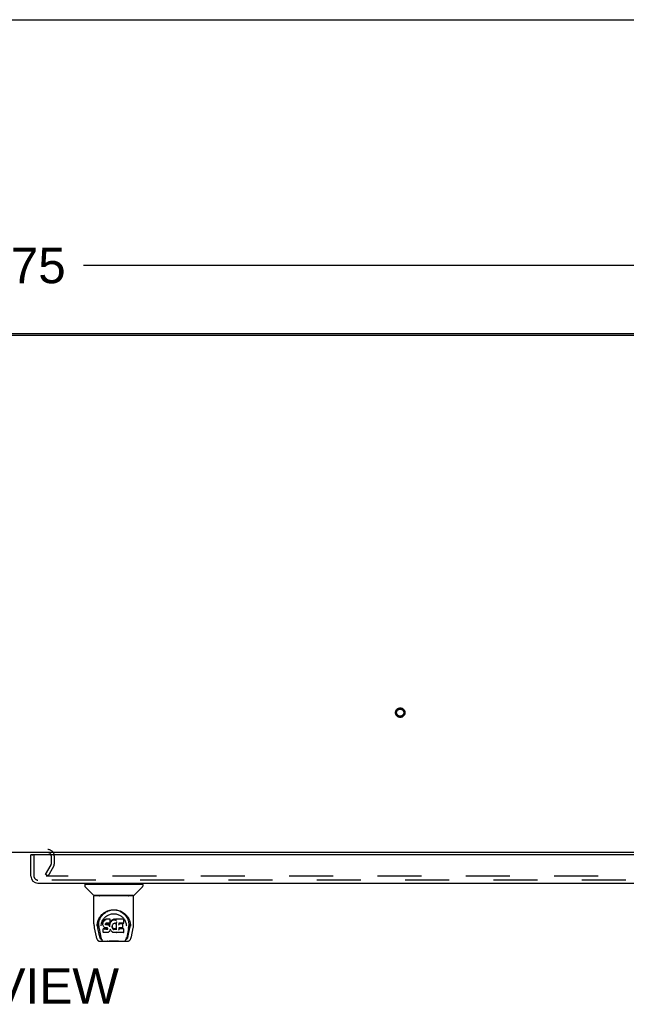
# Model space of a CAD drawing. Header units: inches. Extents: x 0 to 278, y 0 to 180.
# Tile 76 of 84: x 97 to 118, y 146 to 180. Entities that reach past the tile are written whole.
import ezdxf

# ---------------------------------------------------------------- set-up
doc = ezdxf.new("R2010")
doc.units = ezdxf.units.IN
doc.header["$LTSCALE"] = 15.310625
doc.header["$MEASUREMENT"] = 0
doc.linetypes.add('HIDDEN', pattern=[0.2, 0.1, -0.1])
doc.layers.get('0').update_dxf_attribs({"linetype": 'CONTINUOUS'})
for name, color, linetype in [('DEFAULT_2', 8, 'HIDDEN'), ('DIMENSIONS', 7, 'CONTINUOUS'), ('RIGHTHAND_DOOR_ASSEMBLY', 7, 'CONTINUOUS')]:
    doc.layers.add(name, color=color, linetype=linetype)
doc.styles.get("Standard").update_dxf_attribs({"font": 'arial.ttf'})
doc.dimstyles.new('DIMSTYLE_1', dxfattribs={"dimtxt": 1.228125, "dimasz": 1.6375, "dimexe": 0.09, "dimexo": 0.07, "dimgap": 0.0375, "dimtad": 0, "dimtih": 1, "dimtoh": 1, "dimzin": 4, "dimdsep": 46, "dimtxsty": 'Standard', "dimblk": '_FILLED', "dimblk1": '_FILLED', "dimblk2": '_FILLED', "dimcen": 0.09, "dimadec": 3, "dimazin": 1, "dimtfac": 1, "dimtdec": 3, "dimtofl": 0, "dimtmove": 0, "dimatfit": 3, "dimldrblk": '_FILLED', "dimfxl": 0, "dimtolj": 1, "dimtzin": 4, "dimarcsym": 0})

# ---------------------------------------------------------------- blocks, each defined once
blk = doc.blocks.new('_FILLED')
at = {"color": 0, "linetype": 'ByBlock'}
blk.add_solid([(0, 0), (-1, 0.2), (-1, -0.2)], dxfattribs=at)
blk = doc.blocks.new('*D1')
at = {"layer": 'DIMENSIONS', "color": 2, "linetype": 'Continuous'}
for p, q in [((57.697, 170.137), (57.697, 173.074)), ((135.447, 170.137), (135.447, 173.074)), ((57.697, 171.6), (93.812, 171.6)), ((135.447, 171.6), (99.332, 171.6))]:
    blk.add_line(p, q, dxfattribs=at)
at = {"layer": 'DIMENSIONS', "color": 2, "linetype": 'Continuous', "xscale": 1.6375, "yscale": 1.6375, "zscale": 1.6375, "rotation": 180}
blk.add_blockref('_FILLED', (57.697, 171.6), dxfattribs=at)
at = {"layer": 'DIMENSIONS', "color": 2, "linetype": 'Continuous', "xscale": 1.6375, "yscale": 1.6375, "zscale": 1.6375}
blk.add_blockref('_FILLED', (135.447, 171.6), dxfattribs=at)
at = {"layer": 'DIMENSIONS', "color": 2, "linetype": 'Continuous', "insert": (96.572, 172.214), "char_height": 1.2281, "width": 4.29159, "attachment_point": 2, "line_spacing_factor": 0.9}
blk.add_mtext('77.75', dxfattribs=at)

msp = doc.modelspace()

# ---------------------------------------------------------------- linework, layer by layer
at = {"color": 7, "linetype": 'Continuous'}
for p, q in [((0, 180.125), (278.375, 180.125)), ((65.197, 169.237), (127.947, 169.237))]:
    msp.add_line(p, q, dxfattribs=at)
at = {"color": 3, "linetype": 'Continuous'}
for p, q in [((57.809, 169.185), (135.335, 169.185)), ((135.395, 151.237), (57.749, 151.237))]:
    msp.add_line(p, q, dxfattribs=at)
msp.add_arc((98.103, 151.122), 0.115, 18.0169, 64.8219, dxfattribs=at)
at = {"layer": 'DEFAULT_2', "color": 8, "linetype": 'HIDDEN'}
for p, q in [((95.041, 151.341), (98.103, 151.341)), ((98.218, 151.122), (98.218, 150.833)), ((98.322, 151.122), (98.322, 150.833)), ((98.017, 150.476), (98.213, 150.816)), ((98.107, 150.424), (98.303, 150.764)), ((98.107, 150.424), (98.017, 150.476)), ((132.49, 150.424), (98.04, 150.424))]:
    msp.add_line(p, q, dxfattribs=at)
for radius in [0.164, 0.124]:
    msp.add_circle((110.315, 156.091), radius, dxfattribs=at)
for centre, radius, start, end in [((98.103, 151.122), 0.219, 0, 90), ((98.103, 151.122), 0.115, 64.8219, 90), ((98.103, 151.122), 0.115, 0, 18.0169), ((98.185, 150.833), 0.033, 330, 360), ((98.185, 150.833), 0.137, 330, 360)]:
    msp.add_arc(centre, radius, start, end, dxfattribs=at)
at = {"layer": 'RIGHTHAND_DOOR_ASSEMBLY', "color": 7, "linetype": 'Continuous'}
for p, q in [((97.571, 151.158), (97.509, 151.158)), ((99.38, 150.132), (99.38, 150.077)), ((99.388, 150.139), (101.38, 150.139)), ((99.687, 149.754), (99.392, 150.049)), ((99.439, 150.139), (99.439, 150.179)), ((101.082, 149.754), (101.377, 150.049)), ((101.329, 150.139), (101.329, 150.179)), ((101.388, 150.132), (101.388, 150.077)), ((99.695, 148.767), (99.695, 149.73)), ((101.065, 149.738), (99.703, 149.738)), ((101.061, 149.746), (99.708, 149.746)), ((99.769, 149.746), (99.767, 149.742)), ((101.001, 149.742), (100.999, 149.746)), ((101.001, 149.742), (101.001, 149.742)), ((101.073, 148.767), (101.073, 149.73)), ((99.952, 149.021), (99.977, 149.055)), ((100.048, 148.9), (100.038, 148.891)), ((100.059, 148.908), (100.048, 148.9)), ((100.049, 148.864), (100.048, 148.9)), ((100.082, 148.918), (100.059, 148.908)), ((100.06, 148.871), (100.059, 148.908)), ((100.108, 148.927), (100.082, 148.918)), ((100.083, 148.882), (100.082, 148.918)), ((100.261, 148.927), (100.108, 148.927)), ((100.108, 148.89), (100.108, 148.927)), ((100.262, 148.872), (100.261, 148.927)), ((100.261, 148.892), (100.261, 148.927)), ((100.32, 148.893), (100.303, 148.877)), ((100.34, 148.907), (100.32, 148.893)), ((100.321, 148.857), (100.32, 148.893)), ((100.362, 148.917), (100.34, 148.907)), ((100.34, 148.871), (100.34, 148.907)), ((100.386, 148.923), (100.362, 148.917)), ((100.362, 148.881), (100.362, 148.917)), ((100.409, 148.925), (100.386, 148.923)), ((100.386, 148.886), (100.386, 148.923)), ((100.409, 148.925), (100.433, 148.925)), ((100.409, 148.888), (100.409, 148.925)), ((100.446, 148.923), (100.433, 148.925)), ((100.433, 148.888), (100.433, 148.925)), ((100.459, 148.919), (100.446, 148.923)), ((100.446, 148.886), (100.446, 148.923)), ((100.471, 148.911), (100.459, 148.919)), ((100.459, 148.882), (100.459, 148.919)), ((100.72, 148.925), (100.471, 148.925)), ((100.472, 148.875), (100.471, 148.925)), ((100.734, 148.8), (100.736, 148.908)), ((100.735, 148.939), (100.752, 148.914)), ((99.71, 148.623), (99.776, 148.318)), ((99.803, 148.682), (99.806, 148.74)), ((99.803, 148.683), (99.803, 148.682)), ((99.806, 148.74), (99.815, 148.794)), ((99.816, 148.8), (99.816, 148.745)), ((99.884, 148.35), (99.827, 148.626)), ((99.864, 148.692), (99.865, 148.667)), ((99.874, 148.602), (99.936, 148.298)), ((99.949, 148.696), (99.949, 148.695)), ((100.009, 148.819), (100.007, 148.794)), ((100.008, 148.76), (100.007, 148.794)), ((100.009, 148.735), (100.008, 148.76)), ((100.008, 148.76), (100.008, 148.76)), ((100.014, 148.844), (100.009, 148.819)), ((100.009, 148.785), (100.009, 148.819)), ((100.014, 148.71), (100.009, 148.735)), ((100.009, 148.735), (100.009, 148.735)), ((100.024, 148.869), (100.014, 148.844)), ((100.014, 148.809), (100.014, 148.844)), ((100.023, 148.687), (100.014, 148.71)), ((100.014, 148.71), (100.014, 148.71)), ((100.021, 148.594), (100.014, 148.585)), ((100.016, 148.473), (100.014, 148.585)), ((100.083, 148.594), (100.021, 148.594)), ((100.022, 148.557), (100.021, 148.594)), ((100.023, 148.687), (100.023, 148.686)), ((100.037, 148.665), (100.023, 148.686)), ((100.038, 148.891), (100.024, 148.869)), ((100.024, 148.833), (100.024, 148.869)), ((100.055, 148.647), (100.037, 148.665)), ((100.037, 148.665), (100.037, 148.665)), ((100.039, 148.855), (100.038, 148.891)), ((100.076, 148.633), (100.055, 148.647)), ((100.055, 148.647), (100.055, 148.647)), ((100.088, 148.629), (100.076, 148.633)), ((100.076, 148.633), (100.076, 148.633)), ((100.144, 148.594), (100.083, 148.594)), ((100.083, 148.557), (100.083, 148.594)), ((100.083, 148.557), (100.083, 148.556)), ((100.101, 148.626), (100.088, 148.629)), ((100.098, 148.762), (100.097, 148.748)), ((100.097, 148.742), (100.098, 148.76)), ((100.1, 148.775), (100.098, 148.762)), ((100.102, 148.768), (100.099, 148.772)), ((100.099, 148.737), (100.099, 148.772)), ((100.102, 148.779), (100.1, 148.775)), ((100.104, 148.781), (100.101, 148.779)), ((100.149, 148.626), (100.101, 148.626)), ((100.106, 148.765), (100.102, 148.768)), ((100.102, 148.732), (100.102, 148.768)), ((100.116, 148.785), (100.104, 148.781)), ((100.105, 148.729), (100.106, 148.765)), ((100.117, 148.762), (100.106, 148.765)), ((100.108, 148.89), (100.109, 148.888)), ((100.129, 148.786), (100.116, 148.785)), ((100.14, 148.763), (100.117, 148.762)), ((100.117, 148.725), (100.117, 148.762)), ((100.117, 148.724), (100.117, 148.725)), ((100.242, 148.786), (100.129, 148.786)), ((100.129, 148.786), (100.129, 148.786)), ((100.165, 148.762), (100.14, 148.763)), ((100.14, 148.726), (100.14, 148.763)), ((100.14, 148.725), (100.14, 148.726)), ((100.158, 148.595), (100.144, 148.594)), ((100.144, 148.558), (100.144, 148.594)), ((100.144, 148.558), (100.144, 148.556)), ((100.149, 148.626), (100.149, 148.627)), ((100.156, 148.625), (100.149, 148.626)), ((100.161, 148.624), (100.156, 148.625)), ((100.162, 148.598), (100.158, 148.595)), ((100.158, 148.559), (100.158, 148.595)), ((100.165, 148.62), (100.161, 148.624)), ((100.167, 148.602), (100.162, 148.598)), ((100.162, 148.562), (100.162, 148.598)), ((100.19, 148.756), (100.165, 148.762)), ((100.165, 148.725), (100.165, 148.762)), ((100.165, 148.723), (100.165, 148.725)), ((100.169, 148.615), (100.165, 148.62)), ((100.172, 148.61), (100.167, 148.602)), ((100.167, 148.566), (100.167, 148.602)), ((100.175, 148.604), (100.169, 148.616)), ((100.178, 148.59), (100.175, 148.604)), ((100.175, 148.578), (100.175, 148.604)), ((100.177, 148.584), (100.177, 148.594)), ((100.203, 148.75), (100.19, 148.756)), ((100.19, 148.719), (100.19, 148.756)), ((100.214, 148.743), (100.203, 148.75)), ((100.203, 148.714), (100.203, 148.75)), ((100.232, 148.724), (100.214, 148.743)), ((100.214, 148.706), (100.214, 148.743)), ((100.241, 148.71), (100.232, 148.724)), ((100.232, 148.689), (100.232, 148.724)), ((100.245, 148.752), (100.241, 148.71)), ((100.242, 148.674), (100.241, 148.71)), ((100.254, 148.787), (100.242, 148.786)), ((100.242, 148.786), (100.242, 148.786)), ((100.243, 148.666), (100.243, 148.667)), ((100.249, 148.775), (100.245, 148.752)), ((100.246, 148.717), (100.245, 148.752)), ((100.252, 148.787), (100.249, 148.775)), ((100.249, 148.74), (100.249, 148.775)), ((100.261, 148.571), (100.254, 148.547)), ((100.259, 148.799), (100.255, 148.787)), ((100.255, 148.762), (100.255, 148.788)), ((100.26, 148.813), (100.259, 148.799)), ((100.259, 148.799), (100.259, 148.799)), ((100.262, 148.838), (100.26, 148.813)), ((100.263, 148.819), (100.26, 148.81)), ((100.26, 148.813), (100.26, 148.813)), ((100.261, 148.582), (100.26, 148.583)), ((100.261, 148.581), (100.261, 148.582)), ((100.261, 148.58), (100.261, 148.581)), ((100.261, 148.581), (100.261, 148.581)), ((100.261, 148.58), (100.261, 148.58)), ((100.262, 148.579), (100.261, 148.571)), ((100.261, 148.571), (100.261, 148.571)), ((100.262, 148.838), (100.262, 148.872)), ((100.282, 148.543), (100.262, 148.579)), ((100.275, 148.84), (100.263, 148.819)), ((100.264, 148.784), (100.263, 148.819)), ((100.288, 148.859), (100.275, 148.84)), ((100.275, 148.804), (100.275, 148.84)), ((100.303, 148.877), (100.288, 148.859)), ((100.288, 148.823), (100.288, 148.859)), ((100.303, 148.841), (100.303, 148.877)), ((100.327, 148.687), (100.326, 148.661)), ((100.331, 148.713), (100.327, 148.687)), ((100.328, 148.683), (100.327, 148.688)), ((100.327, 148.649), (100.328, 148.683)), ((100.33, 148.671), (100.328, 148.683)), ((100.34, 148.647), (100.33, 148.671)), ((100.33, 148.636), (100.33, 148.671)), ((100.334, 148.724), (100.331, 148.713)), ((100.34, 148.735), (100.334, 148.724)), ((100.339, 148.612), (100.34, 148.647)), ((100.354, 148.757), (100.34, 148.735)), ((100.352, 148.625), (100.34, 148.647)), ((100.351, 148.589), (100.352, 148.625)), ((100.36, 148.616), (100.352, 148.625)), ((100.361, 148.766), (100.354, 148.757)), ((100.359, 148.58), (100.36, 148.616)), ((100.369, 148.607), (100.36, 148.616)), ((100.37, 148.772), (100.361, 148.766)), ((100.379, 148.6), (100.369, 148.607)), ((100.369, 148.571), (100.369, 148.607)), ((100.393, 148.782), (100.37, 148.772)), ((100.391, 148.596), (100.379, 148.6)), ((100.379, 148.564), (100.379, 148.6)), ((100.386, 148.885), (100.386, 148.886)), ((100.39, 148.559), (100.391, 148.596)), ((100.403, 148.594), (100.391, 148.596)), ((100.404, 148.784), (100.393, 148.782)), ((100.402, 148.556), (100.403, 148.557)), ((100.403, 148.594), (100.415, 148.593)), ((100.403, 148.557), (100.403, 148.594)), ((100.415, 148.784), (100.404, 148.784)), ((100.409, 148.887), (100.409, 148.888)), ((100.427, 148.782), (100.415, 148.784)), ((100.427, 148.595), (100.415, 148.593)), ((100.415, 148.556), (100.415, 148.593)), ((100.415, 148.555), (100.415, 148.556)), ((100.438, 148.777), (100.427, 148.782)), ((100.439, 148.599), (100.427, 148.595)), ((100.427, 148.558), (100.427, 148.595)), ((100.433, 148.887), (100.433, 148.888)), ((100.45, 148.604), (100.439, 148.599)), ((100.439, 148.562), (100.439, 148.599)), ((100.461, 148.611), (100.45, 148.604)), ((100.451, 148.568), (100.45, 148.604)), ((100.473, 148.824), (100.457, 148.785)), ((100.461, 148.575), (100.461, 148.611)), ((100.474, 148.828), (100.473, 148.827)), ((100.473, 148.827), (100.473, 148.827)), ((100.473, 148.827), (100.473, 148.826)), ((100.473, 148.826), (100.473, 148.826)), ((100.473, 148.826), (100.473, 148.826)), ((100.473, 148.826), (100.473, 148.825)), ((100.473, 148.825), (100.473, 148.825)), ((100.477, 148.572), (100.473, 148.824)), ((100.475, 148.833), (100.474, 148.831)), ((100.474, 148.831), (100.474, 148.83)), ((100.474, 148.83), (100.474, 148.828)), ((100.479, 148.564), (100.479, 148.565)), ((100.689, 148.63), (100.56, 148.63)), ((100.561, 148.63), (100.56, 148.556)), ((100.72, 148.59), (100.56, 148.59)), ((100.562, 148.786), (100.561, 148.727)), ((100.72, 148.786), (100.562, 148.786)), ((100.689, 148.762), (100.562, 148.762)), ((100.7, 148.641), (100.702, 148.748)), ((100.729, 148.473), (100.731, 148.58)), ((100.818, 148.726), (100.82, 148.696)), ((100.82, 148.695), (100.82, 148.696)), ((100.894, 148.599), (100.833, 148.298)), ((100.885, 148.35), (100.941, 148.626)), ((100.941, 148.845), (100.954, 148.794)), ((100.952, 148.8), (100.953, 148.745)), ((100.966, 148.682), (100.966, 148.683)), ((100.993, 148.318), (101.058, 148.623)), ((99.943, 148.242), (99.95, 148.242)), ((99.95, 148.242), (99.952, 148.233)), ((99.954, 148.23), (99.952, 148.233)), ((100.023, 148.465), (100.016, 148.472)), ((100.169, 148.465), (100.023, 148.465)), ((100.023, 148.465), (100.023, 148.465)), ((100.181, 148.467), (100.169, 148.465)), ((100.169, 148.465), (100.169, 148.466)), ((100.193, 148.471), (100.181, 148.467)), ((100.214, 148.485), (100.193, 148.471)), ((100.193, 148.471), (100.193, 148.471)), ((100.232, 148.502), (100.214, 148.485)), ((100.214, 148.485), (100.214, 148.485)), ((100.239, 148.513), (100.232, 148.502)), ((100.232, 148.502), (100.232, 148.502)), ((100.245, 148.524), (100.239, 148.513)), ((100.239, 148.513), (100.239, 148.513)), ((100.254, 148.547), (100.245, 148.524)), ((100.245, 148.524), (100.245, 148.524)), ((100.254, 148.547), (100.254, 148.547)), ((100.295, 148.524), (100.282, 148.543)), ((100.282, 148.543), (100.282, 148.543)), ((100.31, 148.507), (100.295, 148.524)), ((100.295, 148.524), (100.295, 148.524)), ((100.327, 148.492), (100.31, 148.507)), ((100.31, 148.507), (100.31, 148.507)), ((100.345, 148.478), (100.327, 148.492)), ((100.327, 148.492), (100.327, 148.492)), ((100.356, 148.473), (100.345, 148.478)), ((100.345, 148.478), (100.345, 148.478)), ((100.367, 148.469), (100.356, 148.473)), ((100.356, 148.473), (100.356, 148.473)), ((100.389, 148.464), (100.367, 148.469)), ((100.412, 148.461), (100.389, 148.464)), ((100.435, 148.464), (100.412, 148.461)), ((100.412, 148.462), (100.412, 148.461)), ((100.457, 148.471), (100.435, 148.464)), ((100.475, 148.482), (100.457, 148.471)), ((100.457, 148.471), (100.457, 148.471)), ((100.481, 148.482), (100.475, 148.482)), ((100.481, 148.473), (100.481, 148.482)), ((100.72, 148.465), (100.489, 148.465)), ((100.815, 148.23), (100.816, 148.233)), ((100.816, 148.233), (100.819, 148.242)), ((100.819, 148.242), (100.826, 148.242)), ((99.9, 148.163), (100.869, 148.163)), ((100.114, 148.163), (100.138, 148.164)), ((100.162, 148.163), (100.16, 148.165)), ((100.607, 148.163), (100.609, 148.165))]:
    msp.add_line(p, q, dxfattribs=at)
at = {"layer": 'RIGHTHAND_DOOR_ASSEMBLY', "color": 3, "linetype": 'Continuous'}
for p, q in [((97.509, 150.425), (97.509, 151.158)), ((133.405, 151.158), (97.571, 151.158)), ((97.756, 150.179), (133.45, 150.179))]:
    msp.add_line(p, q, dxfattribs=at)
at = {"layer": 'RIGHTHAND_DOOR_ASSEMBLY', "color": 8, "linetype": 'HIDDEN'}
for p, q in [((97.613, 151.158), (97.613, 150.425)), ((133.45, 150.283), (97.756, 150.283))]:
    msp.add_line(p, q, dxfattribs=at)
at = {"layer": 'RIGHTHAND_DOOR_ASSEMBLY', "color": 7, "linetype": 'Continuous'}
for points in [[(99.766, 149.741), (99.766, 149.74), (99.765, 149.739), (99.765, 149.738), (99.765, 149.738), (99.765, 149.738)], [(99.767, 149.742), (99.767, 149.741), (99.766, 149.741)], [(101.002, 149.741), (101.002, 149.741), (101.001, 149.742)], [(101.003, 149.738), (101.004, 149.738), (101.004, 149.738), (101.003, 149.739), (101.003, 149.74), (101.002, 149.741)], [(99.815, 148.794), (99.828, 148.845), (99.845, 148.893), (99.865, 148.937), (99.888, 148.979), (99.914, 149.017), (99.942, 149.053), (99.972, 149.086), (100.006, 149.117), (100.042, 149.146), (100.081, 149.171), (100.121, 149.194), (100.164, 149.214), (100.208, 149.23), (100.252, 149.242), (100.296, 149.25), (100.34, 149.255), (100.384, 149.257), (100.429, 149.255), (100.473, 149.25), (100.517, 149.242), (100.561, 149.229), (100.605, 149.214), (100.647, 149.194), (100.688, 149.171), (100.727, 149.145), (100.763, 149.117), (100.796, 149.086), (100.827, 149.053), (100.855, 149.017), (100.881, 148.978), (100.904, 148.937), (100.924, 148.892), (100.941, 148.845)], [(100.22, 149.225), (100.253, 149.234), (100.285, 149.242), (100.318, 149.247), (100.351, 149.25), (100.383, 149.251), (100.416, 149.25), (100.448, 149.247), (100.481, 149.242), (100.513, 149.235)], [(100.513, 149.235), (100.546, 149.225), (100.578, 149.214), (100.61, 149.2)], [(99.864, 148.692), (99.862, 148.716), (99.863, 148.763), (99.869, 148.81), (99.878, 148.856), (99.891, 148.901), (99.909, 148.944), (99.929, 148.984), (99.952, 149.021)], [(99.977, 149.055), (100.004, 149.087), (100.032, 149.115)], [(99.987, 148.86), (100.001, 148.888), (100.016, 148.914)], [(100.016, 148.914), (100.033, 148.938), (100.051, 148.962), (100.071, 148.983), (100.092, 149.004), (100.114, 149.023), (100.138, 149.04), (100.163, 149.056), (100.19, 149.07), (100.216, 149.083), (100.244, 149.093), (100.272, 149.102), (100.3, 149.108), (100.328, 149.113), (100.356, 149.115), (100.384, 149.116), (100.412, 149.115), (100.44, 149.113), (100.468, 149.108), (100.496, 149.102), (100.524, 149.093), (100.552, 149.083), (100.579, 149.07), (100.605, 149.056), (100.63, 149.04), (100.654, 149.023), (100.677, 149.004), (100.698, 148.983), (100.717, 148.962), (100.735, 148.939)], [(100.032, 149.115), (100.062, 149.14), (100.092, 149.162), (100.124, 149.181)], [(100.124, 149.181), (100.156, 149.198), (100.188, 149.213), (100.22, 149.225)], [(100.61, 149.2), (100.642, 149.183), (100.673, 149.164), (100.703, 149.142), (100.733, 149.117), (100.762, 149.09), (100.789, 149.059), (100.815, 149.025), (100.838, 148.987), (100.859, 148.947), (100.876, 148.904), (100.89, 148.859), (100.9, 148.812), (100.905, 148.765)], [(100.752, 148.914), (100.768, 148.888), (100.781, 148.86)], [(99.695, 148.767), (99.696, 148.733), (99.699, 148.693), (99.705, 148.654), (99.71, 148.623)], [(99.816, 148.745), (99.817, 148.711), (99.821, 148.667), (99.827, 148.626)], [(99.865, 148.667), (99.867, 148.647), (99.87, 148.623), (99.874, 148.602)], [(99.949, 148.696), (99.951, 148.726), (99.956, 148.763)], [(99.956, 148.763), (99.964, 148.798), (99.975, 148.83), (99.987, 148.86)], [(100.008, 148.76), (100.008, 148.759), (100.008, 148.759), (100.009, 148.759), (100.009, 148.759), (100.009, 148.758), (100.01, 148.758)], [(100.009, 148.784), (100.01, 148.784), (100.01, 148.784), (100.01, 148.783), (100.01, 148.783), (100.011, 148.783), (100.011, 148.783)], [(100.009, 148.735), (100.009, 148.735), (100.009, 148.734), (100.01, 148.734), (100.01, 148.734), (100.011, 148.734), (100.011, 148.734)], [(100.014, 148.809), (100.015, 148.809), (100.015, 148.808), (100.015, 148.808), (100.016, 148.808), (100.016, 148.808), (100.016, 148.808)], [(100.014, 148.71), (100.014, 148.71), (100.014, 148.71), (100.015, 148.709), (100.015, 148.709), (100.016, 148.709)], [(100.022, 148.557), (100.022, 148.556), (100.022, 148.556), (100.022, 148.556), (100.022, 148.556), (100.022, 148.556), (100.023, 148.555)], [(100.023, 148.686), (100.023, 148.686), (100.024, 148.686), (100.024, 148.686), (100.025, 148.686)], [(100.024, 148.833), (100.024, 148.833), (100.025, 148.833), (100.025, 148.832), (100.025, 148.832), (100.025, 148.832), (100.026, 148.832)], [(100.037, 148.665), (100.037, 148.665), (100.037, 148.665), (100.038, 148.665), (100.038, 148.665), (100.039, 148.665)], [(100.039, 148.855), (100.039, 148.854), (100.039, 148.854), (100.039, 148.854), (100.04, 148.854), (100.04, 148.853), (100.04, 148.853)], [(100.049, 148.864), (100.049, 148.864), (100.049, 148.863), (100.049, 148.863), (100.049, 148.863), (100.05, 148.863), (100.05, 148.862)], [(100.055, 148.647), (100.055, 148.647), (100.055, 148.647), (100.056, 148.647), (100.056, 148.647)], [(100.06, 148.871), (100.06, 148.871), (100.06, 148.871), (100.06, 148.871), (100.06, 148.87), (100.06, 148.87), (100.061, 148.87)], [(100.076, 148.633), (100.076, 148.633), (100.077, 148.633), (100.077, 148.634)], [(100.083, 148.882), (100.083, 148.881), (100.083, 148.881), (100.083, 148.881), (100.083, 148.881), (100.083, 148.881), (100.083, 148.88)], [(100.088, 148.629), (100.089, 148.629), (100.089, 148.629), (100.089, 148.629)], [(100.095, 148.747), (100.095, 148.747), (100.096, 148.747), (100.096, 148.747), (100.097, 148.747), (100.097, 148.748), (100.097, 148.748)], [(100.095, 148.74), (100.096, 148.74), (100.096, 148.741), (100.097, 148.741), (100.097, 148.741), (100.097, 148.741), (100.097, 148.742)], [(100.096, 148.761), (100.096, 148.761), (100.097, 148.761), (100.097, 148.761), (100.098, 148.762), (100.098, 148.762), (100.098, 148.762)], [(100.097, 148.735), (100.097, 148.735), (100.098, 148.735), (100.098, 148.735), (100.098, 148.736), (100.099, 148.736), (100.099, 148.736)], [(100.098, 148.775), (100.098, 148.775), (100.099, 148.775), (100.099, 148.775), (100.1, 148.775), (100.1, 148.775)], [(100.1, 148.779), (100.1, 148.779), (100.101, 148.779), (100.101, 148.779), (100.101, 148.779)], [(100.1, 148.731), (100.1, 148.731), (100.101, 148.731), (100.101, 148.731), (100.101, 148.731), (100.101, 148.732), (100.102, 148.732)], [(100.101, 148.626), (100.101, 148.627), (100.101, 148.627), (100.101, 148.627)], [(100.103, 148.782), (100.104, 148.781), (100.104, 148.781), (100.104, 148.781), (100.104, 148.781)], [(100.105, 148.727), (100.105, 148.728), (100.105, 148.728), (100.105, 148.728), (100.105, 148.728), (100.105, 148.728), (100.105, 148.729)], [(100.115, 148.785), (100.116, 148.785), (100.116, 148.785), (100.116, 148.785)], [(100.156, 148.625), (100.156, 148.625), (100.156, 148.626), (100.156, 148.626)], [(100.158, 148.559), (100.158, 148.558), (100.158, 148.558), (100.158, 148.558), (100.158, 148.558), (100.158, 148.558), (100.158, 148.557)], [(100.161, 148.624), (100.161, 148.624), (100.161, 148.624), (100.162, 148.624)], [(100.162, 148.561), (100.163, 148.561), (100.163, 148.561), (100.163, 148.561), (100.163, 148.561), (100.163, 148.56), (100.164, 148.56)], [(100.165, 148.62), (100.166, 148.62), (100.166, 148.62), (100.166, 148.62), (100.167, 148.62)], [(100.167, 148.566), (100.167, 148.566), (100.167, 148.566), (100.168, 148.566), (100.168, 148.565), (100.168, 148.565), (100.168, 148.565)], [(100.169, 148.615), (100.17, 148.615), (100.17, 148.615), (100.17, 148.615), (100.171, 148.615)], [(100.175, 148.604), (100.175, 148.603), (100.176, 148.603), (100.176, 148.603), (100.177, 148.603), (100.177, 148.603)], [(100.175, 148.578), (100.176, 148.577), (100.176, 148.577), (100.176, 148.577), (100.176, 148.577), (100.177, 148.577), (100.177, 148.577)], [(100.177, 148.584), (100.177, 148.583), (100.178, 148.583), (100.178, 148.583), (100.178, 148.583), (100.179, 148.582), (100.179, 148.582)], [(100.178, 148.59), (100.178, 148.59), (100.178, 148.589), (100.178, 148.589), (100.179, 148.589), (100.179, 148.589), (100.18, 148.589)], [(100.19, 148.718), (100.19, 148.718), (100.19, 148.718), (100.19, 148.719), (100.19, 148.719), (100.19, 148.719), (100.19, 148.719)], [(100.202, 148.713), (100.202, 148.713), (100.202, 148.713), (100.202, 148.713), (100.202, 148.713), (100.202, 148.714), (100.203, 148.714)], [(100.212, 148.705), (100.213, 148.705), (100.213, 148.705), (100.213, 148.705), (100.213, 148.706), (100.213, 148.706), (100.214, 148.706)], [(100.23, 148.687), (100.23, 148.687), (100.231, 148.687), (100.231, 148.688), (100.231, 148.688), (100.231, 148.688), (100.232, 148.688)], [(100.243, 148.667), (100.242, 148.669), (100.242, 148.671), (100.242, 148.672), (100.242, 148.672)], [(100.248, 148.716), (100.247, 148.716), (100.247, 148.716), (100.246, 148.716), (100.246, 148.717), (100.246, 148.717), (100.246, 148.717)], [(100.251, 148.739), (100.251, 148.739), (100.251, 148.739), (100.25, 148.739), (100.25, 148.739), (100.25, 148.74), (100.249, 148.74)], [(100.254, 148.787), (100.254, 148.787), (100.254, 148.787), (100.253, 148.787), (100.253, 148.787)], [(100.255, 148.787), (100.254, 148.787), (100.254, 148.787), (100.254, 148.787)], [(100.257, 148.761), (100.257, 148.761), (100.256, 148.761), (100.256, 148.761), (100.256, 148.761), (100.256, 148.762), (100.255, 148.762)], [(100.259, 148.799), (100.259, 148.799), (100.258, 148.798), (100.258, 148.798), (100.257, 148.798), (100.257, 148.798)], [(100.26, 148.813), (100.26, 148.813), (100.26, 148.813), (100.26, 148.812), (100.259, 148.812), (100.259, 148.812), (100.258, 148.812)], [(100.26, 148.89), (100.26, 148.89), (100.26, 148.889), (100.259, 148.889), (100.259, 148.889), (100.259, 148.889), (100.259, 148.888)], [(100.261, 148.571), (100.261, 148.57), (100.261, 148.57), (100.26, 148.57), (100.26, 148.57), (100.26, 148.57), (100.259, 148.57)], [(100.262, 148.838), (100.262, 148.837), (100.261, 148.837), (100.261, 148.837), (100.261, 148.836), (100.26, 148.836), (100.26, 148.836)], [(100.26, 148.583), (100.26, 148.583), (100.26, 148.584)], [(100.261, 148.579), (100.261, 148.579), (100.261, 148.579), (100.261, 148.579), (100.261, 148.579), (100.261, 148.58), (100.261, 148.58), (100.261, 148.58)], [(100.262, 148.579), (100.262, 148.579), (100.261, 148.579), (100.261, 148.579), (100.261, 148.579)], [(100.266, 148.782), (100.265, 148.782), (100.265, 148.783), (100.265, 148.783), (100.264, 148.783), (100.264, 148.783), (100.264, 148.784)], [(100.277, 148.803), (100.276, 148.803), (100.276, 148.803), (100.276, 148.803), (100.275, 148.804), (100.275, 148.804), (100.275, 148.804)], [(100.29, 148.822), (100.29, 148.822), (100.289, 148.822), (100.289, 148.822), (100.289, 148.823), (100.289, 148.823), (100.288, 148.823)], [(100.305, 148.839), (100.305, 148.84), (100.304, 148.84), (100.304, 148.84), (100.304, 148.84), (100.304, 148.84), (100.303, 148.841)], [(100.322, 148.856), (100.321, 148.856), (100.321, 148.856), (100.321, 148.856), (100.321, 148.856), (100.321, 148.857), (100.32, 148.857)], [(100.326, 148.661), (100.326, 148.661), (100.326, 148.66), (100.325, 148.66), (100.325, 148.66), (100.324, 148.66), (100.324, 148.66)], [(100.327, 148.687), (100.327, 148.687), (100.327, 148.687), (100.327, 148.686), (100.326, 148.686), (100.326, 148.686), (100.325, 148.686)], [(100.327, 148.648), (100.327, 148.648), (100.327, 148.648), (100.326, 148.648), (100.326, 148.647), (100.325, 148.647), (100.325, 148.647)], [(100.33, 148.636), (100.329, 148.636), (100.329, 148.636), (100.329, 148.635), (100.328, 148.635), (100.328, 148.635), (100.328, 148.635)], [(100.331, 148.713), (100.33, 148.712), (100.33, 148.712), (100.33, 148.712), (100.329, 148.712), (100.329, 148.712)], [(100.334, 148.724), (100.334, 148.724), (100.334, 148.724), (100.333, 148.723), (100.333, 148.723), (100.332, 148.723)], [(100.339, 148.612), (100.339, 148.612), (100.339, 148.611), (100.338, 148.611), (100.338, 148.611), (100.338, 148.611), (100.337, 148.611)], [(100.34, 148.735), (100.339, 148.735), (100.339, 148.734), (100.339, 148.734), (100.338, 148.734)], [(100.341, 148.87), (100.341, 148.87), (100.341, 148.87), (100.34, 148.87), (100.34, 148.87), (100.34, 148.871), (100.34, 148.871)], [(100.35, 148.588), (100.35, 148.588), (100.35, 148.588), (100.351, 148.588), (100.351, 148.589), (100.351, 148.589), (100.351, 148.589)], [(100.354, 148.757), (100.354, 148.757), (100.353, 148.757), (100.353, 148.757), (100.353, 148.757), (100.352, 148.757)], [(100.358, 148.578), (100.358, 148.578), (100.359, 148.579), (100.359, 148.579), (100.359, 148.579), (100.359, 148.579), (100.359, 148.58)], [(100.361, 148.766), (100.361, 148.766), (100.36, 148.766), (100.36, 148.766), (100.36, 148.766)], [(100.363, 148.879), (100.363, 148.88), (100.363, 148.88), (100.363, 148.88), (100.363, 148.88), (100.363, 148.88), (100.362, 148.881)], [(100.368, 148.57), (100.368, 148.57), (100.368, 148.57), (100.368, 148.57), (100.369, 148.57), (100.369, 148.571), (100.369, 148.571)], [(100.37, 148.772), (100.37, 148.772), (100.369, 148.772), (100.369, 148.772)], [(100.378, 148.562), (100.378, 148.563), (100.379, 148.563), (100.379, 148.563), (100.379, 148.563), (100.379, 148.564), (100.379, 148.564)], [(100.39, 148.558), (100.39, 148.558), (100.39, 148.558), (100.39, 148.558), (100.39, 148.559), (100.39, 148.559), (100.39, 148.559)], [(100.393, 148.782), (100.393, 148.782), (100.393, 148.782), (100.393, 148.782)], [(100.404, 148.784), (100.404, 148.784), (100.404, 148.785), (100.404, 148.785)], [(100.415, 148.784), (100.415, 148.784), (100.415, 148.784), (100.415, 148.785)], [(100.427, 148.782), (100.427, 148.782), (100.427, 148.782), (100.427, 148.782)], [(100.428, 148.557), (100.428, 148.557), (100.428, 148.557), (100.428, 148.558), (100.428, 148.558), (100.427, 148.558), (100.427, 148.558)], [(100.438, 148.777), (100.439, 148.777), (100.441, 148.776), (100.443, 148.776), (100.445, 148.776), (100.447, 148.776), (100.449, 148.777), (100.451, 148.778), (100.453, 148.779), (100.454, 148.781), (100.456, 148.782), (100.457, 148.784), (100.457, 148.785)], [(100.439, 148.777), (100.439, 148.777), (100.439, 148.777), (100.438, 148.777)], [(100.44, 148.561), (100.44, 148.561), (100.44, 148.561), (100.44, 148.562), (100.44, 148.562), (100.44, 148.562), (100.439, 148.562)], [(100.446, 148.885), (100.446, 148.885), (100.446, 148.885), (100.446, 148.885), (100.446, 148.885), (100.446, 148.886), (100.446, 148.886)], [(100.452, 148.566), (100.452, 148.566), (100.451, 148.567), (100.451, 148.567), (100.451, 148.567), (100.451, 148.567), (100.451, 148.568)], [(100.458, 148.881), (100.458, 148.881), (100.458, 148.881), (100.458, 148.881), (100.459, 148.881), (100.459, 148.882), (100.459, 148.882)], [(100.476, 148.608), (100.476, 148.609), (100.475, 148.61), (100.474, 148.611), (100.474, 148.611), (100.473, 148.612), (100.472, 148.612), (100.471, 148.613), (100.471, 148.613), (100.47, 148.613), (100.469, 148.613), (100.468, 148.613), (100.467, 148.613)], [(100.474, 148.886), (100.473, 148.887), (100.473, 148.887), (100.473, 148.887), (100.473, 148.887), (100.472, 148.887), (100.472, 148.888)], [(100.474, 148.87), (100.474, 148.871), (100.473, 148.871), (100.473, 148.872), (100.473, 148.872), (100.472, 148.873), (100.472, 148.873)], [(100.473, 148.825), (100.473, 148.825), (100.473, 148.825)], [(100.473, 148.825), (100.473, 148.825), (100.473, 148.825), (100.473, 148.824)], [(100.479, 148.565), (100.478, 148.567), (100.478, 148.569), (100.477, 148.571)], [(100.558, 148.552), (100.558, 148.552), (100.558, 148.553), (100.558, 148.553), (100.559, 148.553), (100.559, 148.553), (100.559, 148.554)], [(100.559, 148.724), (100.56, 148.724), (100.56, 148.724), (100.56, 148.724), (100.56, 148.725), (100.561, 148.725), (100.561, 148.725)], [(100.559, 148.63), (100.559, 148.63), (100.56, 148.63), (100.56, 148.63), (100.56, 148.63), (100.56, 148.63), (100.56, 148.63)], [(100.561, 148.786), (100.561, 148.786), (100.561, 148.786), (100.561, 148.786), (100.562, 148.786), (100.562, 148.786), (100.562, 148.786)], [(100.689, 148.63), (100.69, 148.63), (100.692, 148.63), (100.694, 148.631), (100.695, 148.632), (100.697, 148.633), (100.698, 148.634), (100.699, 148.636), (100.699, 148.637), (100.7, 148.639), (100.7, 148.641)], [(100.72, 148.786), (100.721, 148.786), (100.723, 148.786), (100.725, 148.787), (100.727, 148.788), (100.729, 148.789), (100.731, 148.791), (100.732, 148.793), (100.733, 148.795), (100.734, 148.798), (100.734, 148.8)], [(100.781, 148.86), (100.794, 148.83), (100.804, 148.798), (100.812, 148.763), (100.818, 148.726)], [(100.894, 148.599), (100.895, 148.602), (100.895, 148.605), (100.896, 148.608), (100.896, 148.611), (100.897, 148.614), (100.897, 148.617), (100.898, 148.62), (100.898, 148.623), (100.899, 148.626), (100.899, 148.629), (100.9, 148.633), (100.9, 148.636), (100.901, 148.64), (100.901, 148.643), (100.901, 148.647), (100.902, 148.65), (100.902, 148.654), (100.903, 148.658), (100.903, 148.662), (100.903, 148.666), (100.905, 148.692)], [(100.905, 148.765), (100.906, 148.717), (100.905, 148.692)], [(100.941, 148.626), (100.948, 148.666), (100.952, 148.71), (100.953, 148.745)], [(100.954, 148.794), (100.962, 148.74), (100.966, 148.682)], [(101.058, 148.623), (101.064, 148.653), (101.069, 148.693), (101.072, 148.733), (101.073, 148.767)], [(99.776, 148.318), (99.778, 148.305), (99.783, 148.286), (99.788, 148.269), (99.793, 148.254), (99.799, 148.241), (99.805, 148.228), (99.812, 148.217), (99.819, 148.206), (99.827, 148.197), (99.836, 148.188), (99.846, 148.18), (99.858, 148.173), (99.87, 148.168), (99.883, 148.165)], [(99.884, 148.35), (99.888, 148.333), (99.892, 148.315), (99.897, 148.298), (99.903, 148.283), (99.909, 148.27), (99.915, 148.26), (99.922, 148.252), (99.929, 148.246), (99.937, 148.243), (99.943, 148.242)], [(99.936, 148.298), (99.938, 148.288), (99.941, 148.276), (99.944, 148.264), (99.947, 148.253), (99.95, 148.242)], [(99.99, 148.211), (99.985, 148.211), (99.98, 148.211), (99.975, 148.213), (99.97, 148.214), (99.966, 148.216), (99.962, 148.219), (99.959, 148.222), (99.956, 148.226), (99.954, 148.229), (99.954, 148.23)], [(99.954, 148.23), (99.959, 148.219), (99.966, 148.207), (99.972, 148.197), (99.979, 148.188), (99.986, 148.181), (99.994, 148.175), (100.003, 148.169), (100.012, 148.166), (100.022, 148.164), (100.029, 148.163)], [(100.014, 148.55), (100.015, 148.55), (100.015, 148.549), (100.015, 148.549), (100.015, 148.549), (100.016, 148.549), (100.016, 148.549)], [(100.016, 148.473), (100.016, 148.472), (100.016, 148.472)], [(100.016, 148.472), (100.016, 148.472), (100.016, 148.472), (100.017, 148.472), (100.017, 148.472)], [(100.023, 148.465), (100.023, 148.465), (100.023, 148.465), (100.023, 148.465), (100.023, 148.465), (100.023, 148.466), (100.024, 148.466)], [(100.181, 148.467), (100.181, 148.467), (100.181, 148.467), (100.181, 148.467)], [(100.193, 148.471), (100.193, 148.471), (100.193, 148.471), (100.192, 148.471)], [(100.214, 148.485), (100.214, 148.485), (100.214, 148.485), (100.213, 148.485), (100.213, 148.485)], [(100.232, 148.502), (100.232, 148.502), (100.232, 148.502), (100.231, 148.502), (100.231, 148.502), (100.23, 148.502)], [(100.239, 148.513), (100.239, 148.513), (100.239, 148.512), (100.238, 148.512), (100.237, 148.512)], [(100.245, 148.524), (100.245, 148.524), (100.244, 148.523), (100.244, 148.523), (100.243, 148.523)], [(100.254, 148.547), (100.254, 148.547), (100.254, 148.546), (100.253, 148.546), (100.253, 148.546), (100.252, 148.546)], [(100.282, 148.543), (100.282, 148.543), (100.282, 148.542), (100.283, 148.542), (100.283, 148.542)], [(100.295, 148.524), (100.295, 148.524), (100.295, 148.524), (100.296, 148.524), (100.296, 148.524), (100.296, 148.524)], [(100.31, 148.507), (100.31, 148.507), (100.311, 148.507), (100.311, 148.507), (100.312, 148.507)], [(100.327, 148.492), (100.327, 148.492), (100.328, 148.492), (100.328, 148.492), (100.328, 148.492)], [(100.345, 148.478), (100.345, 148.478), (100.346, 148.478), (100.346, 148.478), (100.346, 148.478)], [(100.356, 148.473), (100.356, 148.473), (100.356, 148.473), (100.357, 148.473)], [(100.367, 148.469), (100.367, 148.469), (100.367, 148.469), (100.367, 148.47)], [(100.389, 148.464), (100.389, 148.464), (100.389, 148.464), (100.389, 148.464)], [(100.434, 148.465), (100.434, 148.464), (100.435, 148.464), (100.435, 148.464)], [(100.456, 148.471), (100.456, 148.471), (100.456, 148.471), (100.457, 148.471)], [(100.475, 148.483), (100.475, 148.483), (100.475, 148.482), (100.475, 148.482), (100.475, 148.482), (100.475, 148.482), (100.475, 148.482)], [(100.483, 148.483), (100.482, 148.483), (100.482, 148.482), (100.482, 148.482), (100.482, 148.482), (100.481, 148.482), (100.481, 148.482)], [(100.481, 148.474), (100.481, 148.472), (100.482, 148.47), (100.483, 148.468), (100.484, 148.467), (100.485, 148.466), (100.487, 148.465), (100.488, 148.465), (100.489, 148.465)], [(100.72, 148.465), (100.721, 148.465), (100.723, 148.466), (100.724, 148.466), (100.726, 148.467), (100.727, 148.468), (100.728, 148.47), (100.729, 148.472), (100.729, 148.473)], [(100.74, 148.163), (100.747, 148.164), (100.757, 148.166), (100.766, 148.17), (100.775, 148.175), (100.782, 148.181), (100.79, 148.189), (100.796, 148.197), (100.803, 148.207), (100.81, 148.219), (100.815, 148.23)], [(100.779, 148.211), (100.784, 148.211), (100.789, 148.211), (100.794, 148.213), (100.798, 148.214), (100.803, 148.216), (100.806, 148.219), (100.81, 148.222), (100.813, 148.226), (100.815, 148.229), (100.815, 148.23)], [(100.819, 148.242), (100.822, 148.253), (100.825, 148.264), (100.828, 148.276), (100.831, 148.289), (100.833, 148.298)], [(100.826, 148.242), (100.832, 148.243), (100.839, 148.246), (100.847, 148.252), (100.853, 148.26), (100.86, 148.271), (100.866, 148.283), (100.871, 148.298), (100.876, 148.315), (100.881, 148.333), (100.885, 148.35)], [(100.885, 148.165), (100.898, 148.168), (100.91, 148.173), (100.922, 148.179), (100.932, 148.187), (100.941, 148.196), (100.95, 148.206), (100.957, 148.217), (100.963, 148.228), (100.969, 148.24), (100.975, 148.254), (100.98, 148.269), (100.985, 148.286), (100.99, 148.304), (100.993, 148.318)], [(99.883, 148.165), (99.896, 148.163), (99.9, 148.163)], [(100.114, 148.163), (100.135, 148.164), (100.158, 148.165)], [(100.138, 148.164), (100.166, 148.165), (100.196, 148.168), (100.226, 148.171), (100.257, 148.173), (100.288, 148.176), (100.32, 148.178), (100.352, 148.179), (100.384, 148.179), (100.416, 148.179), (100.448, 148.178), (100.48, 148.176), (100.512, 148.173), (100.542, 148.171), (100.572, 148.168), (100.602, 148.165)], [(100.158, 148.165), (100.183, 148.167), (100.209, 148.17), (100.236, 148.173), (100.264, 148.175), (100.293, 148.178), (100.323, 148.179), (100.353, 148.181), (100.384, 148.181), (100.415, 148.181), (100.445, 148.179), (100.475, 148.178), (100.504, 148.175), (100.532, 148.173), (100.559, 148.17), (100.585, 148.167)], [(100.585, 148.167), (100.61, 148.165), (100.633, 148.164), (100.655, 148.163)], [(100.602, 148.165), (100.631, 148.164), (100.655, 148.163)], [(100.869, 148.163), (100.872, 148.163), (100.885, 148.165)]]:
    msp.add_lwpolyline(points, dxfattribs=at)
at = {"layer": 'RIGHTHAND_DOOR_ASSEMBLY', "color": 3, "linetype": 'Continuous'}
for centre, radius, start, end in [((97.571, 151.138), 0.02, 90, 180), ((97.756, 150.425), 0.246, 180, 270)]:
    msp.add_arc(centre, radius, start, end, dxfattribs=at)
at = {"layer": 'RIGHTHAND_DOOR_ASSEMBLY', "color": 8, "linetype": 'HIDDEN'}
msp.add_arc((97.756, 150.425), 0.142, 180, 270, dxfattribs=at)
at = {"layer": 'RIGHTHAND_DOOR_ASSEMBLY', "color": 7, "linetype": 'Continuous'}
for centre, radius, start, end in [((99.388, 150.132), 0.00787, 90, 180), ((99.42, 150.077), 0.0394, 180, 225), ((101.349, 150.077), 0.0394, 315, 360), ((101.38, 150.132), 0.00787, 0, 90), ((99.708, 149.775), 0.0295, 225, 270), ((99.703, 149.73), 0.00787, 90, 180), ((99.877, 149.758), 0.0197, 270, 323.006), ((100.892, 149.758), 0.0197, 216.994, 270), ((101.061, 149.775), 0.0295, 270, 315), ((101.065, 149.73), 0.00787, 0, 90)]:
    msp.add_arc(centre, radius, start, end, dxfattribs=at)
for centre, major_axis, ratio, start_param, end_param in [((100.72, 148.908), (0, 0.0161), 0.999848, -1.588252, 0), ((100.019, 148.82), (0.004, 0.0113), 0.082603, -3.358849, -3.237788), ((100.016, 148.553), (0.00133, 0.0034), 0.413699, -3.931587, -3.404362), ((100.025, 148.559), (0.00243, 0.00249), 0.565489, -3.661377, -3.398136), ((100.029, 148.842), (0.00493, 0.00872), 0.139701, -3.375731, -3.231538), ((100.046, 148.862), (0.00667, 0.00805), 0.161626, -3.329134, -3.201937), ((100.095, 148.751), (-0.00245, 0.00904), 0.086305, -3.009796, -2.851612), ((100.095, 148.742), (-0.00334, 0.00617), 0.202659, -3.013778, -2.795609), ((100.096, 148.737), (-0.0051, 0.00558), 0.236803, -3.069215, -2.893885), ((100.1, 148.732), (0.00537, -0.00361), 0.301523, 0.056707, 0.196496), ((100.169, 148.567), (0.00623, 0.00529), 0.230667, 2.952001, 3.091843), ((100.179, 148.584), (0.00377, 0.00659), 0.191545, -3.454301, -3.256285), ((100.18, 148.592), (0.00243, 0.00802), 0.107328, -3.463611, -3.284363), ((100.225, 148.696), (-0.00628, 0.00793), 0.164287, -3.076154, -2.942496), ((100.244, 148.671), (-0.00129, 0.00383), 0.306196, 0.760017, 1.08509), ((100.259, 148.892), (-0.00006, 0.00283), 0.69468, -2.388692, -1.626091), ((100.345, 148.598), (-0.00646, 0.00915), 0.140046, -3.074302, -2.951316), ((100.467, 148.603), (0, 0.0108), 0.999848, 0, 0.641022), ((100.474, 148.89), (-0.00005, 0.00283), 0.694711, -4.711973, -3.921462), ((100.474, 148.874), (-0.00119, 0.00309), 0.517372, 0.955426, 1.594301), ((100.479, 148.569), (-0.00163, 0.00422), 0.284259, 0.65996, 1.068541), ((100.558, 148.556), (0.00005, 0.00283), 0.694711, -2.361723, -1.571213), ((100.56, 148.727), (0.00005, 0.00283), 0.694711, -2.361723, -1.571213), ((100.689, 148.749), (0, 0.0133), 0.999848, -1.588252, 0), ((100.72, 148.58), (0, 0.0104), 0.999848, -1.588252, 0)]:
    msp.add_ellipse(centre, major_axis=major_axis, ratio=ratio, start_param=start_param, end_param=end_param, dxfattribs=at)

# ---------------------------------------------------------------- texts
at = {"layer": 'DIMENSIONS', "color": 2, "linetype": 'Continuous', "insert": (96.373, 147.225), "char_height": 1.2281, "width": 8.3686, "attachment_point": 2, "line_spacing_factor": 0.9}
msp.add_mtext('TOP VIEW', dxfattribs=at)

# ---------------------------------------------------------------- dimensions: what is measured, and where the dimension line sits
at = {"layer": 'DIMENSIONS', "color": 2, "linetype": 'Continuous'}
dim = msp.add_linear_dim(base=(57.697, 171.6), p1=(135.447, 173.144), p2=(57.697, 173.144), angle=180, dimstyle='DIMSTYLE_1', dxfattribs=at)
dim.commit()
dim.dimension.update_dxf_attribs({"geometry": '*D1', "text_midpoint": (96.576, 171.584), "dimtype": 160})

doc.saveas('drawing.dxf')
